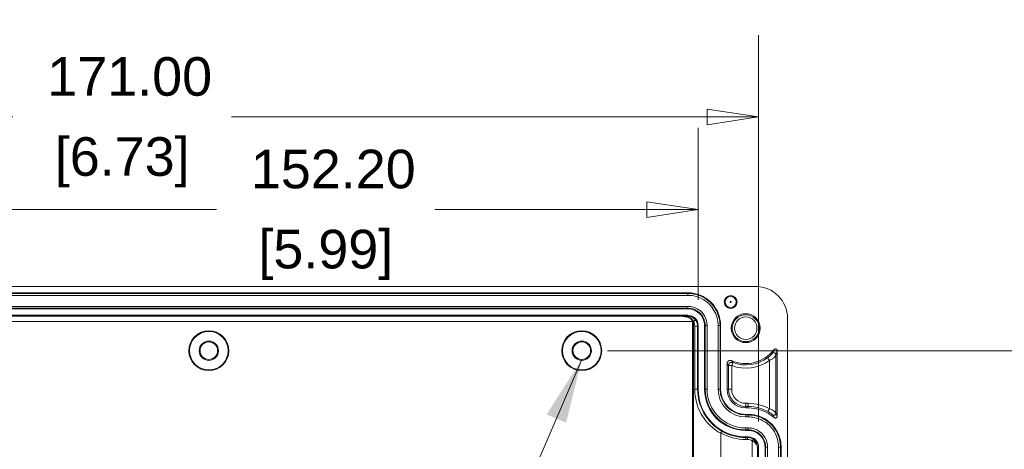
# Model space of a CAD drawing. Header units: millimetres. Extents: x 18 to 1100, y 18 to 846.
# Tile 11 of 25: x 519 to 672, y 250 to 317. Entities that reach past the tile are written whole.
import ezdxf

# ---------------------------------------------------------------- set-up
doc = ezdxf.new("R2010")
doc.units = ezdxf.units.MM
doc.header["$LTSCALE"] = 4
for name, color, linetype, lineweight in [('Dimension (ANSI)', 7, 'Continuous', 9), ('Symbol (ANSI)', 7, 'Continuous', 9), ('Visible (ANSI)', 7, 'Continuous', 9), ('Visible Narrow (ANSI)', 7, 'Continuous', 9)]:
    doc.layers.add(name, color=color, linetype=linetype, lineweight=lineweight)
doc.styles.add('Note Text (ANSI)', font='arial.ttf')
doc.dimstyles.new('Default - mm (ANSI)', dxfattribs={"dimscale": 4, "dimtxt": 1.5, "dimasz": 2, "dimexe": 3.175, "dimexo": 1, "dimgap": 0.8, "dimtad": 0, "dimtih": 1, "dimtoh": 1, "dimrnd": 1e-08, "dimzin": 4, "dimdsep": 46, "dimtxsty": 'Note Text (ANSI)', "dimblk": 'Filled-1', "dimcen": 0.09, "dimdle": 10, "dimclrd": 256, "dimclre": 256, "dimclrt": 256, "dimadec": 1, "dimazin": 0, "dimtfac": 2.032, "dimtofl": 0, "dimtmove": 0, "dimatfit": 3, "dimfxl": 1, "dimtolj": 1, "dimtzin": 0, "dimlwd": -1, "dimlwe": -1, "dimarcsym": 0})
doc.dimstyles.new('Default - mm (ANSI)$7', dxfattribs={"dimscale": 4, "dimtxt": 1.5, "dimasz": 2.5, "dimexe": 3.175, "dimexo": 1, "dimgap": 0.8, "dimtad": 0, "dimtih": 1, "dimtoh": 1, "dimrnd": 1e-08, "dimzin": 4, "dimdsep": 46, "dimtxsty": 'Note Text (ANSI)', "dimblk": 'Filled-1', "dimcen": 0.09, "dimdle": 10, "dimclrd": 256, "dimclre": 256, "dimclrt": 256, "dimadec": 1, "dimazin": 0, "dimtfac": 2.032, "dimtofl": 0, "dimtmove": 0, "dimatfit": 3, "dimfxl": 1, "dimtolj": 1, "dimtzin": 0, "dimlwd": -1, "dimlwe": -1, "dimarcsym": 0})

# ---------------------------------------------------------------- blocks, each defined once
blk = doc.blocks.new('Filled-1')
at = {"color": 0}
for p, q in [((0, 0), (-1, 0.15)), ((-1, 0.15), (-1, -0.15)), ((-1, 0), (0, 0)), ((-1, -0.15), (0, 0))]:
    blk.add_line(p, q, dxfattribs=at)
at = {"color": 0, "flags": 128}
blk.add_lwpolyline([(-1, -0.15), (0, 0), (-1, 0.15), (-1, -0.15)], dxfattribs=at)
at = {"color": 0}
blk.add_solid([(-1, -0.15), (0, 0), (-1, 0.15), (-1, -0.15)], dxfattribs=at)
blk = doc.blocks.new('*D42')
at = {"layer": 'Defpoints', "color": 0, "transparency": 16777216}
for p in [(633.9, 301.61), (462.9, 250.28), (633.9, 250.28)]:
    blk.add_point(p, dxfattribs=at)
at = {"layer": 'Dimension (ANSI)', "transparency": 16777216}
for p, q in [((462.9, 254.28), (462.9, 314.31)), ((633.9, 254.28), (633.9, 314.31)), ((470.9, 301.61), (517.94, 301.61)), ((625.9, 301.61), (551.91, 301.61))]:
    blk.add_line(p, q, dxfattribs=at)
at = {"layer": 'Dimension (ANSI)', "transparency": 16777216, "xscale": 8, "yscale": 8, "zscale": 8, "rotation": 180}
blk.add_blockref('Filled-1', (462.9, 301.61), dxfattribs=at)
at = {"layer": 'Dimension (ANSI)', "transparency": 16777216, "xscale": 8, "yscale": 8, "zscale": 8}
blk.add_blockref('Filled-1', (633.9, 301.61), dxfattribs=at)
at = {"layer": 'Dimension (ANSI)', "transparency": 16777216, "char_height": 6, "attachment_point": 5, "style": 'Note Text (ANSI)'}
for s, insert in [('\\A1; 171.00', (534.93, 307.87)), ('\\A1;[6.73]', (534.93, 294.56))]:
    blk.add_mtext(s, dxfattribs=dict(at, insert=insert))
blk = doc.blocks.new('*D43')
at = {"layer": 'Defpoints', "color": 0, "transparency": 16777216}
for p in [(624.5, 287.21), (472.3, 269.18), (624.5, 269.18)]:
    blk.add_point(p, dxfattribs=at)
at = {"layer": 'Dimension (ANSI)', "transparency": 16777216}
for p, q in [((472.3, 273.18), (472.3, 299.91)), ((624.5, 273.18), (624.5, 299.91)), ((480.3, 287.21), (549.61, 287.21)), ((616.5, 287.21), (583.57, 287.21))]:
    blk.add_line(p, q, dxfattribs=at)
at = {"layer": 'Dimension (ANSI)', "transparency": 16777216, "xscale": 8, "yscale": 8, "zscale": 8, "rotation": 180}
blk.add_blockref('Filled-1', (472.3, 287.21), dxfattribs=at)
at = {"layer": 'Dimension (ANSI)', "transparency": 16777216, "xscale": 8, "yscale": 8, "zscale": 8}
blk.add_blockref('Filled-1', (624.5, 287.21), dxfattribs=at)
at = {"layer": 'Dimension (ANSI)', "transparency": 16777216, "char_height": 6, "attachment_point": 5, "style": 'Note Text (ANSI)'}
for s, insert in [('\\A1; 152.20', (566.59, 293.48)), ('\\A1;[5.99]', (566.59, 280.17))]:
    blk.add_mtext(s, dxfattribs=dict(at, insert=insert))
blk = doc.blocks.new('*D54')
at = {"layer": 'Defpoints', "color": 0, "transparency": 16777216}
for p in [(606.4, 265.28), (606.4, 105.28), (714.29, 105.28)]:
    blk.add_point(p, dxfattribs=at)
at = {"layer": 'Dimension (ANSI)', "transparency": 16777216}
for p, q in [((610.4, 265.28), (726.99, 265.28)), ((714.29, 257.28), (714.29, 202.83)), ((714.29, 113.28), (714.29, 176.22)), ((610.4, 105.28), (726.99, 105.28))]:
    blk.add_line(p, q, dxfattribs=at)
at = {"layer": 'Dimension (ANSI)', "transparency": 16777216, "xscale": 8, "yscale": 8, "zscale": 8}
for p, rotation in [((714.29, 265.28), 90), ((714.29, 105.28), 270)]:
    blk.add_blockref('Filled-1', p, dxfattribs=dict(at, rotation=rotation))
at = {"layer": 'Dimension (ANSI)', "transparency": 16777216, "char_height": 6, "attachment_point": 5, "style": 'Note Text (ANSI)'}
for s, insert in [('\\A1; 160.00', (714.29, 195.79)), ('\\A1;[6.30]', (714.29, 182.48))]:
    blk.add_mtext(s, dxfattribs=dict(at, insert=insert))

msp = doc.modelspace()

# ---------------------------------------------------------------- linework, layer by layer
at = {"layer": 'Visible (ANSI)'}
for p, q in [((463.4011, 275.2785), (633.4027, 275.2785)), ((473.9018, 274.2785), (622.902, 274.2785)), ((622.902, 271.7785), (473.9018, 271.7785)), ((473.9018, 270.7785), (622.902, 270.7785)), ((638.4019, 270.2793), (638.4019, 100.2777)), ((624.5019, 269.1786), (624.5019, 259.2785)), ((625.5019, 259.2785), (625.5019, 269.1786)), ((628.0019, 269.1786), (628.0019, 259.2785)), ((636.8019, 265.2459), (636.8019, 255.1075)), ((629.0019, 259.2785), (629.0019, 263.2795)), ((632.302, 256.3785), (631.9019, 256.3785)), ((631.9019, 255.3785), (632.302, 255.3785)), ((632.302, 252.8785), (631.9019, 252.8785)), ((628.0147, 252.4313), (628.0147, 246.403)), ((631.9019, 251.8785), (632.302, 251.8785)), ((633.9019, 250.2786), (633.9019, 190.7785)), ((634.9019, 190.7785), (634.9019, 250.2786)), ((637.4019, 250.2786), (637.4019, 120.2784))]:
    msp.add_line(p, q, dxfattribs=at)
for centre, radius in [((629.5519, 272.8488), 1), ((631.9019, 268.7785), 2.25), ((631.9019, 268.7785), 2.0894), ((631.9019, 268.7785), 1.75), ((548.4019, 265.2785), 3.1047), ((548.4019, 265.2785), 3), ((606.4019, 265.2785), 3.1047), ((606.4019, 265.2785), 3), ((548.4019, 265.2785), 1.5), ((548.4019, 265.2785), 1.3691), ((606.4019, 265.2785), 1.5), ((606.4019, 265.2785), 1.3691)]:
    msp.add_circle(centre, radius, dxfattribs=at)
for centre, radius, start, end in [((631.9019, 268.7785), 5.5, 246.420711, 322.477816), ((631.9019, 259.2785), 7.4, 180, 270), ((631.9019, 259.2785), 6.4, 180, 270), ((631.9019, 259.2785), 3.9, 180, 270), ((631.9019, 259.2785), 2.9, 180, 270), ((632.302, 250.2786), 6.0999, 48.984376, 90)]:
    msp.add_arc(centre, radius, start, end, dxfattribs=at)
for centre, major_axis, ratio, start_param, end_param in [((633.4011, 270.2777), (3.5366, 3.5366), 0.99969546, 5.49793944, 7.06843118), ((622.902, 269.1786), (-0.0001, -1.5999), 0.99996191, 1.57087244, 3.14166876), ((632.302, 250.2786), (-1.5999, -0.0001), 0.99996191, 3.14151655, 4.71231287)]:
    msp.add_ellipse(centre, major_axis=major_axis, ratio=ratio, start_param=start_param, end_param=end_param, dxfattribs=at)
for points, knots in [([(622.902, 274.2785), (623.5661, 274.2785), (624.2238, 274.1488), (625.4525, 273.6446), (626.0118, 273.2749), (626.957, 272.3419), (627.3341, 271.7876), (627.7284, 270.8615), (627.8305, 270.5337), (627.9674, 269.8626), (628.0019, 269.521), (628.0019, 269.1786)], [0, 0, 0, 0, 0.199221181, 0.199221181, 0.398442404, 0.398442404, 0.597665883, 0.597665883, 0.70040342, 0.70040342, 0.803140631, 0.803140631, 0.803140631, 0.803140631]), ([(636.8019, 265.2459), (636.8019, 265.2851), (636.7943, 265.3239), (636.7645, 265.3962), (636.7428, 265.4292), (636.6879, 265.4848), (636.6553, 265.5069), (636.5834, 265.5374), (636.5449, 265.5455), (636.4669, 265.5465), (636.4281, 265.5394), (636.3667, 265.5151), (636.343, 265.5018), (636.2998, 265.4692), (636.2805, 265.4501), (636.264, 265.4286)], [0, 0, 0, 0, 0.0117461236, 0.0117461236, 0.0234749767, 0.0234749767, 0.0351862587, 0.0351862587, 0.046889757, 0.046889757, 0.0585996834, 0.0585996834, 0.0667123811, 0.0667123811, 0.0748274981, 0.0748274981, 0.0748274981, 0.0748274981]), ([(629.7018, 263.7377), (629.6421, 263.7638), (629.5779, 263.7779), (629.4477, 263.7808), (629.3829, 263.7695), (629.2614, 263.7227), (629.2059, 263.6877), (629.1112, 263.5983), (629.0731, 263.5448), (629.0317, 263.4532), (629.0206, 263.4195), (629.0057, 263.3503), (629.0019, 263.3149), (629.0019, 263.2795)], [0, 0, 0, 0, 0.0195417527, 0.0195417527, 0.039072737, 0.039072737, 0.0585966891, 0.0585966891, 0.0781213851, 0.0781213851, 0.0887469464, 0.0887469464, 0.0993735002, 0.0993735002, 0.0993735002, 0.0993735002]), ([(632.302, 255.3785), (632.9661, 255.3785), (633.6238, 255.2488), (634.8526, 254.7445), (635.4118, 254.3748), (636.3571, 253.4418), (636.7341, 252.8875), (637.1284, 251.9614), (637.2305, 251.6336), (637.3674, 250.9626), (637.4019, 250.621), (637.4019, 250.2786)], [0, 0, 0, 0, 0.199229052, 0.199229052, 0.398458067, 0.398458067, 0.597684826, 0.597684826, 0.700412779, 0.700412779, 0.803141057, 0.803141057, 0.803141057, 0.803141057]), ([(636.3051, 254.8812), (636.3346, 254.8555), (636.3688, 254.8358), (636.4429, 254.8108), (636.482, 254.8056), (636.56, 254.8105), (636.5981, 254.8206), (636.6683, 254.8547), (636.6997, 254.8785), (636.75, 254.9349), (636.7692, 254.9664), (636.7952, 255.0347), (636.8019, 255.0709), (636.8019, 255.1075)], [0, 0, 0, 0, 0.0117332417, 0.0117332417, 0.0234554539, 0.0234554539, 0.0351681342, 0.0351681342, 0.0468782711, 0.0468782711, 0.0578422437, 0.0578422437, 0.0688091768, 0.0688091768, 0.0688091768, 0.0688091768]), ([(628.2415, 252.732), (628.2413, 252.7321), (628.2411, 252.7322), (628.2338, 252.7356), (628.2242, 252.7341), (628.2004, 252.7219), (628.1865, 252.7111), (628.1531, 252.6788), (628.1334, 252.656), (628.0929, 252.6021), (628.0726, 252.5719), (628.0461, 252.5282), (628.0395, 252.5168), (628.033, 252.5052)], [-0.0002525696, -0.0002525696, -0.0002525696, -0.0002525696, 0, 0, 0.0101579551, 0.0101579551, 0.0202466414, 0.0202466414, 0.0319409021, 0.0319409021, 0.0433990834, 0.0433990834, 0.0473959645, 0.0473959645, 0.0473959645, 0.0473959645]), ([(628.033, 252.5052), (628.0271, 252.4949), (628.0227, 252.4839), (628.0162, 252.4589), (628.0147, 252.4451), (628.0147, 252.4313)], [0.094113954, 0.094113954, 0.094113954, 0.094113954, 0.0999579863, 0.0999579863, 0.1067493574, 0.1067493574, 0.1067493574, 0.1067493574])]:
    msp.add_open_spline(points, degree=3, knots=knots, dxfattribs=at)
for points in [[(625.5019, 269.1786), (625.5019, 269.8592), (624.9386, 271.2151), (623.5827, 271.7785), (622.902, 271.7785)], [(634.9019, 250.2786), (634.9019, 250.9593), (634.3385, 252.3152), (632.9826, 252.8785), (632.302, 252.8785)]]:
    msp.add_open_spline(points, degree=3, dxfattribs=at)
at = {"layer": 'Visible Narrow (ANSI)'}
for p, q in [((622.902, 274.1838), (473.9018, 274.1838)), ((622.902, 274.2785), (622.902, 274.1838)), ((622.902, 273.884), (622.902, 274.1838)), ((473.9018, 273.884), (622.902, 273.884)), ((622.902, 272.173), (473.9018, 272.173)), ((473.9018, 271.8731), (622.902, 271.8731)), ((622.902, 271.8731), (622.902, 272.173)), ((622.902, 271.8731), (622.902, 271.7785)), ((473.1996, 269.83), (623.6041, 269.83)), ((621.7321, 270.6299), (475.0717, 270.6299)), ((622.902, 270.7785), (622.902, 270.6265)), ((623.6041, 269.83), (623.6041, 100.727)), ((623.6041, 269.83), (623.7421, 269.83)), ((623.7541, 100.7608), (623.7541, 269.7962)), ((623.9715, 269.0982), (624.4215, 269.0982)), ((623.9715, 269.0982), (623.9715, 259.2785)), ((624.4215, 269.0982), (624.5019, 269.1786)), ((624.4215, 259.2785), (624.4215, 269.0982)), ((625.5966, 269.1786), (625.5019, 269.1786)), ((625.5966, 269.1786), (625.5966, 259.2785)), ((625.5966, 269.1786), (625.8964, 269.1786)), ((625.8964, 259.2785), (625.8964, 269.1786)), ((627.6074, 269.1786), (627.6074, 259.2785)), ((627.6074, 269.1786), (627.9072, 269.1786)), ((627.9072, 259.2785), (627.9072, 269.1786)), ((628.0019, 269.1786), (627.9072, 269.1786)), ((629.7184, 262.9581), (629.894, 263.4261)), ((635.594, 263.7772), (635.2971, 264.1794)), ((635.594, 263.7772), (635.594, 256.2473)), ((636.5939, 255.5443), (636.5939, 264.679)), ((629.2185, 262.9581), (629.7184, 262.9581)), ((629.2185, 262.9581), (629.2185, 259.2785)), ((629.7184, 259.2785), (629.7184, 262.9581)), ((623.9715, 259.2785), (624.4215, 259.2785)), ((624.5019, 259.2785), (624.4215, 259.2785)), ((625.5966, 259.2785), (625.5019, 259.2785)), ((625.5966, 259.2785), (625.8964, 259.2785)), ((627.6074, 259.2785), (627.9072, 259.2785)), ((628.0019, 259.2785), (627.9072, 259.2785)), ((629.0019, 259.2785), (629.2185, 259.2785)), ((629.7184, 259.2785), (629.2185, 259.2785)), ((631.9019, 257.095), (631.9019, 256.5951)), ((632.302, 257.095), (631.9019, 257.095)), ((631.9019, 256.5951), (632.302, 256.5951)), ((631.9019, 256.3785), (631.9019, 256.5951)), ((632.302, 257.095), (632.302, 256.5951)), ((632.302, 256.3785), (632.302, 256.5951)), ((635.3526, 255.8096), (635.594, 256.2473)), ((631.9019, 255.3785), (631.9019, 255.2838)), ((632.302, 255.2838), (631.9019, 255.2838)), ((631.9019, 254.984), (631.9019, 255.2838)), ((631.9019, 254.984), (632.302, 254.984)), ((632.302, 255.3785), (632.302, 255.2838)), ((632.302, 254.984), (632.302, 255.2838)), ((632.302, 253.273), (631.9019, 253.273)), ((631.9019, 252.9731), (631.9019, 253.273)), ((631.9019, 252.9731), (632.302, 252.9731)), ((631.9019, 252.9731), (631.9019, 252.8785)), ((632.302, 252.9731), (632.302, 253.273)), ((632.302, 252.9731), (632.302, 252.8785)), ((631.9019, 251.8785), (631.9019, 251.7781)), ((631.9019, 251.4781), (631.9019, 251.7781)), ((632.2016, 251.7781), (631.9019, 251.7781)), ((631.9019, 251.4781), (632.2016, 251.4781)), ((632.302, 251.8785), (632.2016, 251.7781)), ((632.2016, 251.4781), (632.2016, 251.7781)), ((632.9098, 251.2468), (633.0869, 251.4889)), ((632.9098, 191.3631), (632.9098, 251.2468)), ((633.7096, 250.2786), (633.9019, 250.2786)), ((633.7096, 191.3557), (633.7096, 250.2786)), ((634.9966, 250.2786), (634.9019, 250.2786)), ((634.9966, 250.2786), (634.9966, 190.9205)), ((634.9966, 250.2786), (635.2964, 250.2786)), ((635.2964, 120.2784), (635.2964, 250.2786)), ((637.0074, 250.2786), (637.0074, 120.2784)), ((637.0074, 250.2786), (637.3072, 250.2786)), ((637.3072, 120.2784), (637.3072, 250.2786)), ((637.4019, 250.2786), (637.3072, 250.2786))]:
    msp.add_line(p, q, dxfattribs=at)
for radius in [0.8741, 0.0742]:
    msp.add_circle((629.5519, 272.8488), radius, dxfattribs=at)
for centre, radius, start, end in [((631.9019, 268.7785), 6.2165, 249.436912, 306.43588), ((631.9019, 268.7785), 5.7166, 249.436912, 306.43588), ((631.9019, 259.2785), 6.3053, 180, 270), ((631.9019, 259.2785), 6.0055, 180, 270), ((631.9019, 259.2785), 4.2945, 180, 270), ((631.9019, 259.2785), 3.9947, 180, 270), ((631.9019, 259.2785), 2.6834, 180, 270), ((631.9019, 259.2785), 2.1835, 180, 270), ((632.302, 250.2786), 6.8164, 61.120863, 90), ((632.302, 250.2786), 6.3165, 61.120863, 90), ((631.9019, 259.2785), 7.5004, 240.788494, 270), ((631.9019, 259.2785), 7.8004, 240.264728, 270)]:
    msp.add_arc(centre, radius, start, end, dxfattribs=at)
for centre, major_axis, ratio, start_param, end_param in [((621.6989, 269.83), (1.9053, 0), 0.4198911, 0, 1.55334303), ((622.902, 270.3266), (0.0011, 0.3), 0.20326347, 0.01782545, 0.85013401), ((623.88, 269.83), (0.2411, 0.1785), 0.29439664, 0.01459656, 1.94928099), ((623.9041, 269.7962), (0.2471, 0.1702), 0.31122316, 0.01442573, 1.99520459), ((636.2939, 264.679), (-0.2791, 0.11), 0.99886915, 3.51745989, 5.90731807), ((629.7184, 262.9581), (-0.411, -0.2848), 0.9995307, 3.74776379, 5.67701417), ((636.2939, 255.5443), (-0.2687, -0.1335), 0.99923125, 0.46137133, 2.68022132), ((632.2016, 250.2786), (1.1996, 0.0001), 0.99996191, 0.93917454, 1.57072021)]:
    msp.add_ellipse(centre, major_axis=major_axis, ratio=ratio, start_param=start_param, end_param=end_param, dxfattribs=at)
for points, knots in [([(627.9072, 269.1786), (627.9072, 269.4006), (627.8925, 269.6226), (627.7465, 270.7132), (627.3958, 271.5514), (626.4434, 272.7796), (625.92, 273.2284), (624.8745, 273.8081), (624.3804, 273.9887), (623.5517, 274.1521), (623.2269, 274.1838), (622.902, 274.1838)], [-0.739101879, -0.739101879, -0.739101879, -0.739101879, -0.676488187, -0.676488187, -0.428760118, -0.428760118, -0.238200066, -0.238200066, -0.09161541, -0.09161541, 0, 0, 0, 0]), ([(622.902, 273.884), (623.2074, 273.884), (623.5128, 273.8542), (624.2919, 273.7006), (624.7563, 273.5308), (625.7392, 272.9858), (626.2313, 272.5639), (627.1266, 271.4093), (627.4563, 270.6213), (627.5935, 269.596), (627.6074, 269.3873), (627.6074, 269.1786)], [0, 0, 0, 0, 0.09161541, 0.09161541, 0.238200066, 0.238200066, 0.428760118, 0.428760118, 0.676488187, 0.676488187, 0.739101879, 0.739101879, 0.739101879, 0.739101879]), ([(625.8964, 269.1786), (625.8964, 269.3114), (625.8875, 269.4442), (625.8002, 270.0966), (625.5904, 270.5981), (625.0207, 271.3329), (624.7075, 271.6013), (624.082, 271.9482), (623.7865, 272.0562), (623.2907, 272.154), (623.0964, 272.173), (622.902, 272.173)], [-0.470338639, -0.470338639, -0.470338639, -0.470338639, -0.430497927, -0.430497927, -0.272850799, -0.272850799, -0.151583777, -0.151583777, -0.058301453, -0.058301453, 0, 0, 0, 0]), ([(622.902, 271.8731), (623.0769, 271.8731), (623.2518, 271.8561), (623.6979, 271.7681), (623.9639, 271.6708), (624.5267, 271.3588), (624.8085, 271.1172), (625.3212, 270.4559), (625.51, 270.0047), (625.5886, 269.4176), (625.5966, 269.2981), (625.5966, 269.1786)], [0, 0, 0, 0, 0.058301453, 0.058301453, 0.151583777, 0.151583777, 0.272850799, 0.272850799, 0.430497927, 0.430497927, 0.470338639, 0.470338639, 0.470338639, 0.470338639]), ([(622.902, 270.6265), (622.7085, 270.6272), (622.5136, 270.6278), (622.1232, 270.6289), (621.9277, 270.6294), (621.7321, 270.6299)], [-0.117552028, -0.117552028, -0.117552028, -0.117552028, -0.058270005, -0.058270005, 0.001012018, 0.001012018, 0.001012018, 0.001012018]), ([(621.7321, 270.6299), (621.922, 270.6287), (622.1118, 270.6199), (622.4885, 270.5857), (622.6755, 270.5602), (622.8569, 270.5247)], [-0.001012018, -0.001012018, -0.001012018, -0.001012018, 0.058270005, 0.058270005, 0.117552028, 0.117552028, 0.117552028, 0.117552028]), ([(622.8569, 270.5247), (622.9354, 270.5093), (623.0141, 270.4868), (623.2143, 270.4098), (623.3344, 270.3444), (623.5826, 270.1404), (623.6919, 269.969), (623.7421, 269.83)], [0, 0, 0, 0, 0.025633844, 0.025633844, 0.066647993, 0.066647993, 0.119548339, 0.119548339, 0.119548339, 0.119548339]), ([(624.1203, 270.0095), (623.9953, 270.1781), (623.8321, 270.322), (623.5134, 270.5046), (623.3638, 270.5617), (623.1078, 270.6152), (623.0062, 270.6262), (622.902, 270.6265)], [-0.119548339, -0.119548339, -0.119548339, -0.119548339, -0.066647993, -0.066647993, -0.025633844, -0.025633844, 0, 0, 0, 0]), ([(623.7421, 269.83), (623.7441, 269.8244), (623.7462, 269.8188), (623.7502, 269.8075), (623.7522, 269.8019), (623.7541, 269.7962)], [0, 0, 0, 0, 0.00217993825, 0.00217993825, 0.00435987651, 0.00435987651, 0.00435987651, 0.00435987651]), ([(623.7541, 269.7962), (623.7601, 269.7875), (623.766, 269.7787), (623.7718, 269.7699), (623.8359, 269.6715), (623.8859, 269.5638), (623.954, 269.3369), (623.9715, 269.2175), (623.9715, 269.0982)], [-0.619884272, -0.619884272, -0.619884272, -0.619884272, -0.594124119, -0.594124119, -0.594124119, -0.307182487, -0.307182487, -0.015115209, -0.015115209, -0.015115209, -0.015115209]), ([(624.1504, 269.9675), (624.1455, 269.9745), (624.1406, 269.9816), (624.1306, 269.9956), (624.1255, 270.0026), (624.1203, 270.0095)], [-0.00435987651, -0.00435987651, -0.00435987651, -0.00435987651, -0.00217993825, -0.00217993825, 0, 0, 0, 0]), ([(624.4215, 269.0982), (624.4215, 269.2469), (624.3996, 269.3956), (624.3147, 269.6782), (624.2524, 269.8122), (624.1724, 269.9347), (624.1652, 269.9457), (624.1579, 269.9566), (624.1504, 269.9675)], [0.015115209, 0.015115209, 0.015115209, 0.015115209, 0.307182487, 0.307182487, 0.594124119, 0.594124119, 0.594124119, 0.619884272, 0.619884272, 0.619884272, 0.619884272]), ([(636.264, 265.4286), (636.2492, 265.3824), (636.2343, 265.337), (636.2029, 265.2432), (636.1864, 265.1949), (636.1699, 265.1475), (636.1507, 265.0923), (636.1314, 265.0382), (636.0996, 264.9509), (636.0871, 264.9171), (636.0746, 264.8837)], [0.03004432, 0.03004432, 0.03004432, 0.03004432, 0.31211486, 0.31211486, 0.62422972, 0.62422972, 0.62422972, 0.98797452, 0.98797452, 1.22332108, 1.22332108, 1.22332108, 1.22332108]), ([(636.5939, 264.679), (636.6076, 264.7137), (636.6212, 264.7488), (636.6561, 264.8395), (636.6772, 264.8957), (636.6983, 264.9531), (636.7165, 265.0024), (636.7346, 265.0527), (636.7691, 265.1504), (636.7855, 265.1977), (636.8019, 265.2459)], [-1.22332108, -1.22332108, -1.22332108, -1.22332108, -0.98797452, -0.98797452, -0.62422972, -0.62422972, -0.62422972, -0.31211486, -0.31211486, -0.03004432, -0.03004432, -0.03004432, -0.03004432]), ([(629.894, 263.4261), (629.8806, 263.4472), (629.8672, 263.4684), (629.8353, 263.5192), (629.8168, 263.5489), (629.7983, 263.5788), (629.7809, 263.6071), (629.7635, 263.6355), (629.7314, 263.6885), (629.7166, 263.713), (629.7018, 263.7377)], [-1.29150345, -1.29150345, -1.29150345, -1.29150345, -1.03284671, -1.03284671, -0.6750162, -0.6750162, -0.6750162, -0.3375081, -0.3375081, -0.05002543, -0.05002543, -0.05002543, -0.05002543]), ([(636.0746, 264.8837), (636.0736, 264.8809), (636.0566, 264.8612), (636.0086, 264.8088), (635.9776, 264.7761), (635.8722, 264.6684), (635.7826, 264.5816), (635.6046, 264.4229), (635.5211, 264.3528), (635.3909, 264.2497), (635.3422, 264.2126), (635.2971, 264.1794)], [-1, -1, -1, -1, -0.84449377, -0.84449377, -0.68898753, -0.68898753, -0.38277085, -0.38277085, -0.14721956, -0.14721956, 0, 0, 0, 0]), ([(635.594, 263.7772), (635.6921, 263.8134), (635.7925, 263.8571), (636.0346, 263.9841), (636.1625, 264.0751), (636.3814, 264.2842), (636.4517, 264.401), (636.5251, 264.5431), (636.5451, 264.5857), (636.5787, 264.6522), (636.5923, 264.6762), (636.5939, 264.679)], [0, 0, 0, 0, 0.14721956, 0.14721956, 0.38277085, 0.38277085, 0.68898753, 0.68898753, 0.84449377, 0.84449377, 1, 1, 1, 1]), ([(629.0019, 263.2795), (629.0186, 263.254), (629.0353, 263.2286), (629.0717, 263.1739), (629.0913, 263.1445), (629.1109, 263.1154), (629.1317, 263.0845), (629.1526, 263.0539), (629.1884, 263.0016), (629.2035, 262.9798), (629.2185, 262.9581)], [0.05002543, 0.05002543, 0.05002543, 0.05002543, 0.3375081, 0.3375081, 0.6750162, 0.6750162, 0.6750162, 1.03284671, 1.03284671, 1.29150345, 1.29150345, 1.29150345, 1.29150345]), ([(623.9715, 259.2785), (623.9715, 258.608), (624.0583, 257.9376), (624.5017, 256.2517), (624.991, 255.2717), (626.2993, 253.6162), (627.1066, 252.9321), (628.0147, 252.4313)], [0, 0, 0, 0, 0.2572256, 0.2572256, 0.66878657, 0.66878657, 1.06676272, 1.06676272, 1.06676272, 1.06676272]), ([(628.2415, 252.732), (627.3956, 253.21), (626.6434, 253.8542), (625.4015, 255.4261), (624.9312, 256.3684), (624.5049, 257.9893), (624.4215, 258.6339), (624.4215, 259.2785)], [-1.05656706, -1.05656706, -1.05656706, -1.05656706, -0.66878657, -0.66878657, -0.2572256, -0.2572256, 0, 0, 0, 0]), ([(635.3526, 255.8096), (635.4172, 255.7739), (635.4891, 255.7326), (635.6386, 255.6418), (635.7161, 255.5922), (635.8414, 255.508), (635.8921, 255.4726), (635.9712, 255.4156), (636.0022, 255.3927), (636.0469, 255.3589), (636.063, 255.3464), (636.0878, 255.3268), (636.0972, 255.3192), (636.1091, 255.3092), (636.1123, 255.3062), (636.1127, 255.3053)], [-1, -1, -1, -1, -0.783886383, -0.783886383, -0.55548193, -0.55548193, -0.379786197, -0.379786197, -0.244635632, -0.244635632, -0.151394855, -0.151394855, -0.069753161, -0.069753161, 0, 0, 0, 0]), ([(636.5939, 255.5443), (636.5932, 255.5453), (636.5906, 255.5491), (636.5818, 255.5627), (636.5751, 255.5733), (636.5577, 255.601), (636.5465, 255.6189), (636.5148, 255.6681), (636.4923, 255.7019), (636.4271, 255.786), (636.3803, 255.8385), (636.2385, 255.9615), (636.1318, 256.0327), (635.8779, 256.1561), (635.7335, 256.2089), (635.594, 256.2473)], [0, 0, 0, 0, 0.06975316, 0.06975316, 0.15139485, 0.15139485, 0.24463563, 0.24463563, 0.3797862, 0.3797862, 0.55548193, 0.55548193, 0.78388638, 0.78388638, 1, 1, 1, 1]), ([(637.3072, 250.2786), (637.3072, 250.5005), (637.2925, 250.7224), (637.1465, 251.813), (636.7959, 252.6513), (635.8435, 253.8795), (635.3201, 254.3283), (634.2745, 254.9081), (633.7804, 255.0887), (632.9517, 255.2521), (632.6268, 255.2838), (632.302, 255.2838)], [-0.739101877, -0.739101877, -0.739101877, -0.739101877, -0.676516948, -0.676516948, -0.428778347, -0.428778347, -0.238210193, -0.238210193, -0.091619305, -0.091619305, 0, 0, 0, 0]), ([(632.302, 254.984), (632.6074, 254.984), (632.9128, 254.9542), (633.6919, 254.8006), (634.1563, 254.6308), (635.1393, 254.0857), (635.6314, 253.6638), (636.5267, 252.5091), (636.8564, 251.7211), (636.9935, 250.6959), (637.0074, 250.4872), (637.0074, 250.2786)], [0, 0, 0, 0, 0.091619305, 0.091619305, 0.238210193, 0.238210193, 0.428778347, 0.428778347, 0.676516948, 0.676516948, 0.739101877, 0.739101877, 0.739101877, 0.739101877]), ([(636.1127, 255.3053), (636.1246, 255.2802), (636.1365, 255.2548), (636.1673, 255.1889), (636.1861, 255.1481), (636.2049, 255.1068), (636.2224, 255.0683), (636.2399, 255.0293), (636.2733, 254.954), (636.2892, 254.9178), (636.3051, 254.8812)], [-1.22275423, -1.22275423, -1.22275423, -1.22275423, -1.00166313, -1.00166313, -0.65221927, -0.65221927, -0.65221927, -0.32610963, -0.32610963, -0.03002663, -0.03002663, -0.03002663, -0.03002663]), ([(636.8019, 255.1075), (636.7847, 255.1453), (636.7675, 255.1826), (636.7313, 255.2602), (636.7123, 255.3004), (636.6934, 255.3401), (636.6731, 255.3826), (636.6528, 255.4246), (636.6196, 255.4924), (636.6067, 255.5185), (636.5939, 255.5443)], [0.03002663, 0.03002663, 0.03002663, 0.03002663, 0.32610963, 0.32610963, 0.65221927, 0.65221927, 0.65221927, 1.00166313, 1.00166313, 1.22275423, 1.22275423, 1.22275423, 1.22275423]), ([(635.2964, 250.2786), (635.2964, 250.4113), (635.2875, 250.544), (635.2003, 251.1965), (634.9905, 251.698), (634.4207, 252.4328), (634.1076, 252.7013), (633.4821, 253.0481), (633.1865, 253.1562), (632.6907, 253.254), (632.4963, 253.273), (632.302, 253.273)], [-0.470338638, -0.470338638, -0.470338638, -0.470338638, -0.430524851, -0.430524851, -0.272867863, -0.272867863, -0.151593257, -0.151593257, -0.058305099, -0.058305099, 0, 0, 0, 0]), ([(632.302, 252.9731), (632.4769, 252.9731), (632.6517, 252.9561), (633.0979, 252.8681), (633.3639, 252.7708), (633.9268, 252.4587), (634.2086, 252.2171), (634.7213, 251.5558), (634.9101, 251.1046), (634.9886, 250.5175), (634.9966, 250.398), (634.9966, 250.2786)], [0, 0, 0, 0, 0.058305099, 0.058305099, 0.151593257, 0.151593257, 0.272867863, 0.272867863, 0.430524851, 0.430524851, 0.470338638, 0.470338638, 0.470338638, 0.470338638]), ([(633.0869, 251.4889), (632.9531, 251.5867), (632.803, 251.6622), (632.5015, 251.7554), (632.3515, 251.7781), (632.2016, 251.7781)], [0.939174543, 0.939174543, 0.939174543, 0.939174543, 1.270712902, 1.270712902, 1.570720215, 1.570720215, 1.570720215, 1.570720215]), ([(632.9098, 251.2468), (632.9685, 251.2199), (633.0251, 251.1909), (633.1638, 251.1113), (633.24, 251.0588), (633.4032, 250.9259), (633.4813, 250.8425), (633.5961, 250.6817), (633.6372, 250.6029), (633.6935, 250.442), (633.7082, 250.3599), (633.7096, 250.2786)], [0, 0, 0, 0, 0.013642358, 0.013642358, 0.035470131, 0.035470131, 0.066672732, 0.066672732, 0.095118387, 0.095118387, 0.124143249, 0.124143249, 0.124143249, 0.124143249]), ([(633.7096, 250.2786), (633.7087, 250.3802), (633.6975, 250.4827), (633.6539, 250.6838), (633.6221, 250.7823), (633.5328, 250.9834), (633.472, 251.0877), (633.3447, 251.2539), (633.2852, 251.3195), (633.177, 251.419), (633.1327, 251.4553), (633.0869, 251.4889)], [-0.124143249, -0.124143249, -0.124143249, -0.124143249, -0.095118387, -0.095118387, -0.066672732, -0.066672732, -0.035470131, -0.035470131, -0.013642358, -0.013642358, 0, 0, 0, 0])]:
    msp.add_open_spline(points, degree=3, knots=knots, dxfattribs=at)

# ---------------------------------------------------------------- dimensions: what is measured, and where the dimension line sits
at = {"layer": 'Dimension (ANSI)'}
for base, p1, p2, text, picture, middle in [((633.9019, 301.6058), (462.9019, 250.2786), (633.9019, 250.2786), ' <>\\X[6.73]', '*D42', (534.9257, 301.6058)), ((624.5019, 287.2127), (472.3019, 269.1786), (624.5019, 269.1786), ' <>\\X[5.99]', '*D43', (566.5905, 287.2127))]:
    dim = msp.add_linear_dim(base=base, p1=p1, p2=p2, text=text, dimstyle='Default - mm (ANSI)', override={"dimgap": 0.8, "dimtih": 0, "dimtoh": 0, "dimdec": 2, "dimpost": '\\X', "dimtol": 0, "dimlim": 0, "dimtp": 0, "dimtm": 0, "dimtdec": 2, "dimatfit": 1}, dxfattribs=at)
    dim.commit()
    dim.dimension.update_dxf_attribs({"geometry": picture, "text_midpoint": middle, "dimtype": 160})
dim = msp.add_linear_dim(base=(714.2916, 105.2785), p1=(606.4019, 265.2785), p2=(606.4019, 105.2785), angle=90, text=' <>\\X[6.30]', dimstyle='Default - mm (ANSI)', override={"dimgap": 0.8, "dimdec": 2, "dimpost": '\\X', "dimtol": 0, "dimlim": 0, "dimtp": 0, "dimtm": 0, "dimtdec": 2, "dimatfit": 1}, dxfattribs=at)
dim.commit()
dim.dimension.update_dxf_attribs({"geometry": '*D54', "text_midpoint": (714.2916, 189.5261), "dimtype": 160})

# ---------------------------------------------------------------- leaders
at = {"layer": 'Symbol (ANSI)', "annotation_type": 0, "has_hookline": 1, "hookline_direction": 1, "text_width": 59.648}
msp.add_leader([(606.4019, 263.9094), (594.5037, 236.2926), (584.5037, 236.2926)], dimstyle='Default - mm (ANSI)$7', override={"dimtad": 0}, dxfattribs=at)

doc.saveas('drawing.dxf')
